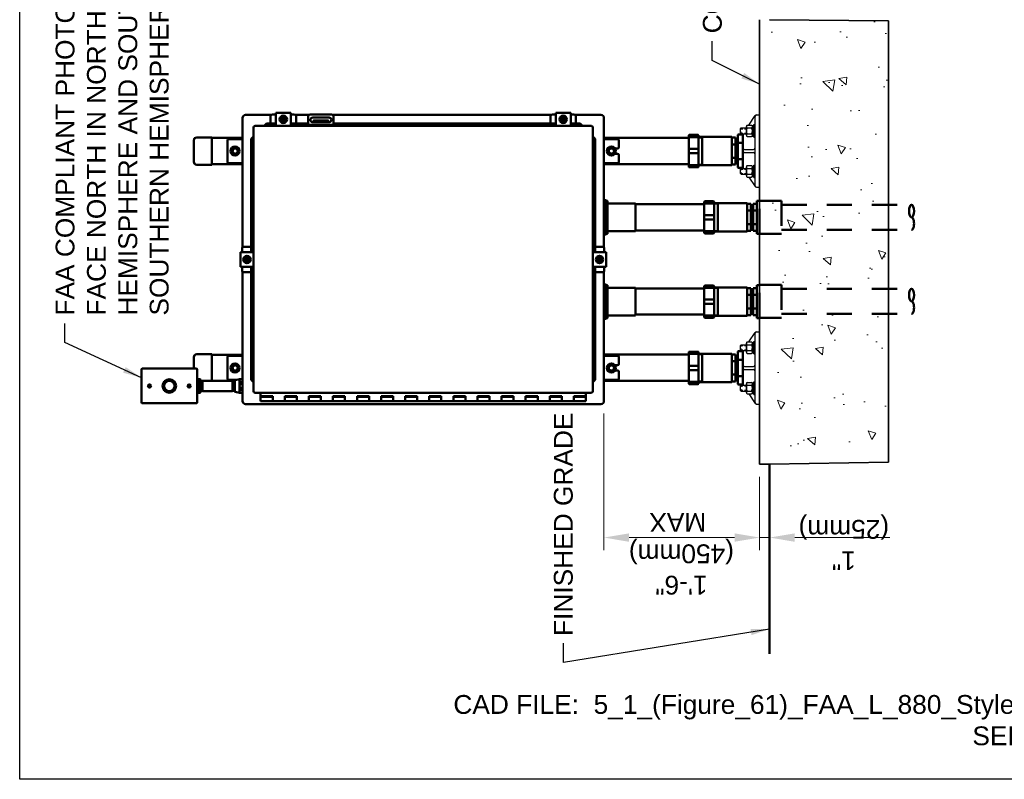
# Model space of a CAD drawing. Extents: x 0 to 21.3, y 0 to 11.
# Tile 1 of 5: x 0 to 4.9, y 0 to 3.8. Entities that reach past the tile are written whole.
import ezdxf

# ---------------------------------------------------------------- set-up
doc = ezdxf.new("R2010")
doc.units = 0
doc.header["$LTSCALE"] = 0.5
doc.header["$MEASUREMENT"] = 0
doc.header["$PDSIZE"] = 2
doc.linetypes.add('HIDDEN', pattern=[0.375, 0.25, -0.125])
doc.layers.get('0').update_dxf_attribs({"linetype": 'CONTINUOUS', "lineweight": 35})
doc.layers.get('DEFPOINTS').update_dxf_attribs({"linetype": 'CONTINUOUS', "lineweight": 35})
for name, color, linetype, lineweight in [('C-GRAD-FNSH', 4, 'CONTINUOUS', 50), ('E-COMM-EQPM', 23, 'CONTINUOUS', 50), ('E-POWR-CNDT', 83, 'CONTINUOUS', 50), ('E-POWR-PANL', 4, 'CONTINUOUS', 50), ('G-ANNO-PATT', 8, 'CONTINUOUS', 18), ('G-ANNO-RDME', 5, 'CONTINUOUS', 18), ('S-FSTN-ABLT', 30, 'CONTINUOUS', 25), ('S-FSTN-PL~~', 13, 'CONTINUOUS', 25), ('S-SLAB-EDGE', 41, 'CONTINUOUS', 35)]:
    doc.layers.add(name, color=color, linetype=linetype, lineweight=lineweight)
for name, color, linetype in [('G-ANNO-DIMS', 7, 'CONTINUOUS'), ('G-ANNO-TEXT', 7, 'CONTINUOUS'), ('G-ANNO-TTLB', 7, 'CONTINUOUS')]:
    doc.layers.add(name, color=color, linetype=linetype)
doc.styles.add('01-E-BLDG-1_1', font='arial.ttf', dxfattribs={"height": 0.09375})
doc.styles.add('ANNTEXT', font='simplex.shx')
doc.dimstyles.new('01-E-BLDG-1_1', dxfattribs={"dimtxt": 0.09375, "dimasz": 0.125, "dimexe": 0.0625, "dimexo": 0.0625, "dimgap": 0.0625, "dimtad": 1, "dimdec": 4, "dimzin": 3, "dimdsep": 46, "dimlunit": 4, "dimtxsty": '01-E-BLDG-1_1', "dimcen": 0.0625, "dimclrd": 1, "dimclre": 1, "dimclrt": 256, "dimazin": 0, "dimtfac": 1, "dimtdec": 4, "dimtmove": 1, "dimatfit": 3, "dimfxl": 1, "dimfrac": 2, "dimtolj": 1, "dimtzin": 3, "dimlwd": 0, "dimlwe": 0, "dimarcsym": 0})
doc.dimstyles.new('STANDARD_1_3', dxfattribs={"dimtxt": 0.125, "dimasz": 0.125, "dimexe": 0.0625, "dimexo": 0.0625, "dimgap": 0.0625, "dimtad": 1, "dimdec": 4, "dimzin": 0, "dimdsep": 46, "dimlunit": 4, "dimtxsty": 'ANNTEXT', "dimcen": 0.09, "dimclrt": 2, "dimadec": 0, "dimazin": 0, "dimtfac": 1, "dimtdec": 4, "dimtmove": 2, "dimatfit": 3, "dimfxl": 1, "dimtolj": 1, "dimtzin": 0, "dimarcsym": 0})

# ---------------------------------------------------------------- blocks, each defined once
blk = doc.blocks.new('G-DBRK')
at = {"color": 0, "linetype": 'ByBlock', "lineweight": -2}
blk.add_ellipse((0, -0.25), major_axis=(0, -0.25), ratio=0.4, dxfattribs=at)
blk.add_ellipse((0, -0.75), major_axis=(0, -0.25), ratio=0.4, start_param=0, end_param=3.141593, dxfattribs=at)
blk = doc.blocks.new('*D9')
at = {"layer": 'DEFPOINTS', "color": 0, "transparency": 16777216}
for p in [(2.9104, 1.8843), (3.6859, 1.5698), (2.9104, 1.2042)]:
    blk.add_point(p, dxfattribs=at)
at = {"layer": 'G-ANNO-DIMS', "color": 1, "lineweight": 0, "transparency": 16777216}
for p, q in [((2.9104, 1.8218), (2.9104, 1.1417)), ((3.6859, 1.5073), (3.6859, 1.1417)), ((3.5609, 1.2042), (3.0354, 1.2042))]:
    blk.add_line(p, q, dxfattribs=at)
at = {"layer": 'G-ANNO-DIMS', "color": 1, "transparency": 16777216}
for points in [[(3.0354, 1.225), (3.0354, 1.1833), (2.9104, 1.2042)], [(3.5609, 1.225), (3.5609, 1.1833), (3.6859, 1.2042)]]:
    blk.add_solid(points, dxfattribs=at)
at = {"layer": 'G-ANNO-DIMS', "transparency": 16777216, "insert": (3.2964, 1.1234), "char_height": 0.09375, "attachment_point": 5, "rotation": 180, "style": '01-E-BLDG-1_1'}
blk.add_mtext('\\A1;1\'-6"\\P(450mm)\\P MAX', dxfattribs=at)
blk = doc.blocks.new('*D10')
at = {"layer": 'DEFPOINTS', "color": 0, "transparency": 16777216}
for p in [(3.6859, 1.5698), (3.7357, 1.5698), (3.7357, 1.2042)]:
    blk.add_point(p, dxfattribs=at)
at = {"layer": 'G-ANNO-DIMS', "color": 1, "lineweight": 0, "transparency": 16777216}
for p, q in [((3.6859, 1.5073), (3.6859, 1.1417)), ((3.7357, 1.5073), (3.7357, 1.1417)), ((3.5609, 1.2042), (3.4359, 1.2042)), ((3.6859, 1.2042), (3.7357, 1.2042)), ((3.8607, 1.2042), (3.9857, 1.2042))]:
    blk.add_line(p, q, dxfattribs=at)
at = {"layer": 'G-ANNO-DIMS', "color": 1, "transparency": 16777216}
for points in [[(3.5609, 1.225), (3.5609, 1.1833), (3.6859, 1.2042)], [(3.8607, 1.225), (3.8607, 1.1833), (3.7357, 1.2042)]]:
    blk.add_solid(points, dxfattribs=at)
at = {"layer": 'G-ANNO-DIMS', "transparency": 16777216, "insert": (4.1056, 1.1811), "char_height": 0.09375, "attachment_point": 5, "rotation": 180, "style": '01-E-BLDG-1_1'}
blk.add_mtext('\\A1;1"\\P(25mm)', dxfattribs=at)

msp = doc.modelspace()

# ---------------------------------------------------------------- hatches: boundary and pattern name
at = {"layer": 'G-ANNO-PATT', "linetype": 'Continuous'}
h = msp.add_hatch(dxfattribs=at)
h.set_pattern_fill('AR-CONC', color=256, scale=0.0625, angle=90, style=0)
h.set_pattern_definition([(140, (8.621, -8.5), (0.03922, 0.448288), [0.046875, -0.515625]), (85, (8.621, -8.5), (-0.47012, -0.08672), [0.0375, -0.4125]), (190.4514, (8.62426, -8.46264), (-0.4309, 0.361568), [0.039838, -0.438214]), (136.184, (8.496, -8.5), (0.10345, 0.667026), [0.070312, -0.773437]), (186.6356, (8.5046, -8.4444), (-0.608824, 0.584164), [0.059756, -0.65732]), (81.184, (8.496, -8.5), (-0.608824, 0.584164), [0.05625, -0.61875]), (111, (8.52725, -8.4375), (0.251637, 0.373067), [0.046875, -0.515625]), (56, (8.52725, -8.4375), (-0.453219, 0.152072), [0.0375, -0.4125]), (161.4514, (8.5482, -8.4064), (-0.201582, 0.525139), [0.039838, -0.438214]), (127.5, (8.621, -8.5), (-0.2080587, 0.0076), [0, -0.4075, 0, -0.41875, 0, -0.4140625]), (97.5, (8.621, -8.5), (-0.2465073, 0.1644185), [0, -0.23875, 0, -0.398125, 0, -0.1578125]), (57.5, (8.621, -8.63938), (0.0140968, 0.333639), [0, -0.15625, 0, -0.4875, 0, -0.646875]), (47.5, (8.621, -8.70188), (-0.0625656, 0.3644914), [0, -0.203125, 0, -0.32375, 0, -0.459375])])
h.paths.add_polyline_path([(3.74095, 1.57481), (3.74048, 3.7786), (4.32622, 3.77641), (4.32769, 1.58005)])

# ---------------------------------------------------------------- linework, layer by layer
at = {"layer": 'C-GRAD-FNSH'}
msp.add_line((3.73571, 1.56978), (3.73571, 0.62543), dxfattribs=at)
at = {"layer": 'E-COMM-EQPM'}
for p, q in [((0.60676, 2.04215), (0.60676, 1.87655)), ((0.61036, 2.04575), (0.88036, 2.04575)), ((0.88396, 2.04215), (0.88396, 1.87655)), ((0.65097, 1.95305), (0.64006, 1.96394)), ((0.65266, 1.95475), (0.64175, 1.96564)), ((0.84897, 1.95305), (0.83806, 1.96394)), ((0.85066, 1.95475), (0.83975, 1.96564)), ((0.61036, 1.87295), (0.88036, 1.87295))]:
    msp.add_line(p, q, dxfattribs=at)
for centre, radius in [((0.64636, 1.95935), 0.0078), ((0.74536, 1.95935), 0.0336), ((0.74536, 1.95935), 0.0264), ((0.84436, 1.95935), 0.0078)]:
    msp.add_circle(centre, radius, dxfattribs=at)
for centre, start, end in [((0.61036, 2.04215), 90, 180), ((0.88036, 2.04215), 0, 90), ((0.61036, 1.87655), 180, 270), ((0.88036, 1.87655), 270, 0)]:
    msp.add_arc(centre, 0.0036, start, end, dxfattribs=at)
at = {"layer": 'E-POWR-CNDT'}
for p, q in [((2.91402, 2.88695), (2.91042, 2.88695)), ((2.92122, 2.71895), (2.92122, 2.87975)), ((2.92602, 2.88215), (2.92362, 2.88215)), ((2.92842, 2.71895), (2.92842, 2.87975)), ((3.06762, 2.86775), (2.92842, 2.86775)), ((3.06762, 2.73095), (3.06762, 2.86775)), ((3.40994, 2.86415), (3.06762, 2.86415)), ((3.40994, 2.72255), (3.40994, 2.87615)), ((3.40994, 2.86895), (3.45914, 2.86895)), ((3.41354, 2.87975), (3.45554, 2.87975)), ((3.45914, 2.72255), (3.45914, 2.87615)), ((3.45914, 2.87015), (3.62474, 2.87015)), ((3.46371, 2.86775), (3.47714, 2.86775)), ((3.47714, 2.72855), (3.47714, 2.87015)), ((3.62474, 2.72855), (3.62474, 2.87015)), ((3.62474, 2.86655), (3.64274, 2.86655)), ((3.64274, 2.73215), (3.64274, 2.86655)), ((3.65354, 2.86655), (3.67154, 2.86655)), ((3.65354, 2.73215), (3.65354, 2.86655)), ((3.67154, 2.88215), (3.68594, 2.88215)), ((3.67154, 2.88215), (3.67154, 2.71655)), ((3.67154, 2.73215), (3.67154, 2.86655)), ((3.40994, 2.81015), (3.45914, 2.81015)), ((3.62474, 2.83295), (3.64274, 2.83295)), ((3.65354, 2.83295), (3.67154, 2.83295)), ((3.40994, 2.78855), (3.45914, 2.78855)), ((3.62474, 2.76575), (3.64274, 2.76575)), ((3.65354, 2.76575), (3.67154, 2.76575)), ((2.91402, 2.71175), (2.91042, 2.71175)), ((2.92602, 2.71655), (2.92362, 2.71655)), ((3.06762, 2.73095), (2.92842, 2.73095)), ((3.40994, 2.73455), (3.06762, 2.73455)), ((3.40994, 2.72975), (3.45914, 2.72975)), ((3.41354, 2.71895), (3.45554, 2.71895)), ((3.45914, 2.72855), (3.62474, 2.72855)), ((3.46371, 2.73095), (3.47714, 2.73095)), ((3.62474, 2.73215), (3.64274, 2.73215)), ((3.65354, 2.73215), (3.67154, 2.73215)), ((3.67154, 2.71655), (3.68594, 2.71655)), ((2.91402, 2.46695), (2.91042, 2.46695)), ((2.92122, 2.29895), (2.92122, 2.45975)), ((2.92602, 2.46215), (2.92362, 2.46215)), ((2.92842, 2.29895), (2.92842, 2.45975)), ((3.40994, 2.30255), (3.40994, 2.45615)), ((3.41354, 2.45975), (3.45554, 2.45975)), ((3.45914, 2.30255), (3.45914, 2.45615)), ((3.67154, 2.46215), (3.67154, 2.29655)), ((3.67154, 2.46215), (3.68594, 2.46215)), ((3.06762, 2.44775), (2.92842, 2.44775)), ((3.06762, 2.31095), (3.06762, 2.44775)), ((3.40994, 2.44415), (3.06762, 2.44415)), ((3.40994, 2.44895), (3.45914, 2.44895)), ((3.45914, 2.45015), (3.62474, 2.45015)), ((3.46371, 2.44775), (3.47714, 2.44775)), ((3.47714, 2.30855), (3.47714, 2.45015)), ((3.62474, 2.30855), (3.62474, 2.45015)), ((3.62474, 2.44655), (3.64274, 2.44655)), ((3.62474, 2.41295), (3.64274, 2.41295)), ((3.64274, 2.31215), (3.64274, 2.44655)), ((3.65354, 2.31215), (3.65354, 2.44655)), ((3.65354, 2.44655), (3.67154, 2.44655)), ((3.65354, 2.41295), (3.67154, 2.41295)), ((3.67154, 2.31215), (3.67154, 2.44655)), ((3.40994, 2.39015), (3.45914, 2.39015)), ((3.40994, 2.36855), (3.45914, 2.36855)), ((3.06762, 2.31095), (2.92842, 2.31095)), ((3.40994, 2.31455), (3.06762, 2.31455)), ((3.40994, 2.30975), (3.45914, 2.30975)), ((3.45914, 2.30855), (3.62474, 2.30855)), ((3.46371, 2.31095), (3.47714, 2.31095)), ((3.62474, 2.34575), (3.64274, 2.34575)), ((3.62474, 2.31215), (3.64274, 2.31215)), ((3.65354, 2.34575), (3.67154, 2.34575)), ((3.65354, 2.31215), (3.67154, 2.31215)), ((2.91402, 2.29175), (2.91042, 2.29175)), ((2.92602, 2.29655), (2.92362, 2.29655)), ((3.41354, 2.29895), (3.45554, 2.29895)), ((3.67154, 2.29655), (3.68594, 2.29655)), ((0.88396, 1.99475), (0.88816, 1.99475)), ((0.88816, 1.92395), (0.88816, 1.99475)), ((0.88816, 1.99295), (0.89836, 1.99295)), ((0.88816, 1.98935), (0.90016, 1.98935)), ((0.88816, 1.96835), (0.89056, 1.97975)), ((0.88816, 1.96835), (0.90016, 1.96835)), ((0.89056, 1.97975), (0.89056, 1.98935)), ((0.89056, 1.98335), (0.90016, 1.98335)), ((0.89056, 1.94675), (0.89056, 1.96835)), ((0.90016, 1.92755), (0.90016, 1.99115)), ((0.90016, 1.98413), (0.91059, 1.98455)), ((0.90196, 1.9806), (0.91059, 1.98094)), ((0.91059, 1.98455), (1.06059, 1.98455)), ((0.91059, 1.98455), (0.91059, 1.93415)), ((1.07205, 1.98409), (1.06059, 1.98455)), ((1.06059, 1.98455), (1.06059, 1.93415)), ((1.07025, 1.98056), (1.06059, 1.98094)), ((1.07205, 1.93244), (1.07205, 1.98625)), ((1.07346, 1.98801), (1.09542, 1.99295)), ((1.09542, 1.92575), (1.09542, 1.99295)), ((1.09542, 1.99295), (1.11042, 1.99295)), ((1.09902, 1.97075), (1.09902, 1.97795)), ((1.09902, 1.97795), (1.10682, 1.97795)), ((1.09902, 1.97075), (1.10682, 1.97075)), ((1.10682, 1.97075), (1.10682, 1.97795)), ((0.88396, 1.92395), (0.88816, 1.92395)), ((0.88816, 1.93535), (0.89056, 1.94675)), ((0.88816, 1.93535), (0.90016, 1.93535)), ((0.88816, 1.92935), (0.90016, 1.92935)), ((0.88816, 1.92575), (0.89836, 1.92575)), ((0.89056, 1.95035), (0.90016, 1.95035)), ((0.89056, 1.92935), (0.89056, 1.93535)), ((0.90016, 1.93456), (0.91059, 1.93415)), ((0.90196, 1.9381), (0.91059, 1.93775)), ((0.91059, 1.93415), (1.06059, 1.93415)), ((1.07025, 1.93814), (1.06059, 1.93775)), ((1.07205, 1.93461), (1.06059, 1.93415)), ((1.07346, 1.93069), (1.09542, 1.92575)), ((1.09542, 1.92575), (1.11042, 1.92575)), ((1.09902, 1.94075), (1.09902, 1.94795)), ((1.09902, 1.94795), (1.10682, 1.94795)), ((1.09902, 1.94075), (1.10682, 1.94075)), ((1.10682, 1.94075), (1.10682, 1.94795))]:
    msp.add_line(p, q, dxfattribs=at)
at = {"layer": 'E-POWR-CNDT', "linetype": 'HIDDEN'}
for p, q in [((3.79546, 2.86165), (4.44278, 2.86165)), ((3.79546, 2.73665), (4.44278, 2.73665)), ((3.79546, 2.44326), (4.44278, 2.44326)), ((3.79546, 2.31826), (4.44278, 2.31826))]:
    msp.add_line(p, q, dxfattribs=at)
for points in [[(3.68492, 2.71696), (3.68492, 2.88133), (3.79546, 2.88133), (3.79546, 2.71696)], [(3.68492, 2.29857), (3.68492, 2.46294), (3.79546, 2.46294), (3.79546, 2.29857)]]:
    msp.add_lwpolyline(points, close=True, dxfattribs=at)
at = {"layer": 'E-POWR-CNDT'}
for centre, radius, start, end in [((2.91402, 2.87975), 0.0072, 0, 90), ((2.92362, 2.87975), 0.0024, 90, 180), ((2.92602, 2.87975), 0.0024, 0, 90), ((3.41354, 2.87615), 0.0036, 90, 180), ((3.45554, 2.87615), 0.0036, 0, 90), ((3.64814, 2.86118), 0.00544, 186.73292, 353.26708), ((2.91402, 2.71895), 0.0072, 270, 0), ((2.92362, 2.71895), 0.0024, 180, 270), ((2.92602, 2.71895), 0.0024, 270, 0), ((3.41354, 2.72255), 0.0036, 180, 270), ((3.45554, 2.72255), 0.0036, 270, 0), ((3.64814, 2.73751), 0.00544, 6.73292, 173.26708), ((2.91402, 2.45975), 0.0072, 0, 90), ((2.92362, 2.45975), 0.0024, 90, 180), ((2.92602, 2.45975), 0.0024, 0, 90), ((3.41354, 2.45615), 0.0036, 90, 180), ((3.45554, 2.45615), 0.0036, 0, 90), ((3.64814, 2.44118), 0.00544, 186.73292, 353.26708), ((3.64814, 2.31751), 0.00544, 6.73292, 173.26708), ((2.91402, 2.29895), 0.0072, 270, 0), ((2.92362, 2.29895), 0.0024, 180, 270), ((2.92602, 2.29895), 0.0024, 270, 0), ((3.41354, 2.30255), 0.0036, 180, 270), ((3.45554, 2.30255), 0.0036, 270, 0), ((0.89836, 1.99115), 0.0018, 0, 90), ((1.07385, 1.98625), 0.0018, 102.67697, 180), ((1.10502, 1.98545), 0.0096, 128.65981, 231.34019), ((1.11527, 1.95935), 0.01985, 144.94886, 215.05114), ((1.10082, 1.98545), 0.0096, 308.65981, 51.34019), ((1.09057, 1.95935), 0.01985, 324.94886, 35.05114), ((0.89836, 1.92755), 0.0018, 270, 0), ((1.07385, 1.93244), 0.0018, 180, 257.32303), ((1.10502, 1.93325), 0.0096, 128.65981, 231.34019), ((1.10082, 1.93325), 0.0096, 308.65981, 51.34019)]:
    msp.add_arc(centre, radius, start, end, dxfattribs=at)
at = {"layer": 'E-POWR-PANL'}
for p, q in [((1.11042, 2.65051), (1.11042, 3.29435)), ((1.12542, 3.30935), (1.25206, 3.30935)), ((1.24962, 3.26615), (1.24962, 3.30395)), ((1.25682, 3.31115), (1.27602, 3.31115)), ((1.27602, 3.32015), (1.35042, 3.32015)), ((1.27602, 3.25475), (1.27602, 3.32015)), ((1.31322, 3.30245), (1.30002, 3.29481)), ((1.30002, 3.28001), (1.30002, 3.29481)), ((1.32246, 3.28313), (1.30305, 3.28829)), ((1.32338, 3.28661), (1.30398, 3.29177)), ((1.31322, 3.30245), (1.32642, 3.29498)), ((1.32642, 3.28013), (1.32642, 3.29498)), ((1.35042, 3.25475), (1.35042, 3.32015)), ((1.35042, 3.31115), (1.36962, 3.31115)), ((1.37438, 3.30935), (1.43926, 3.30935)), ((1.37682, 3.26615), (1.37682, 3.30395)), ((1.43682, 3.25475), (1.43682, 3.30395)), ((1.44402, 3.31115), (1.55682, 3.31115)), ((1.45962, 3.29615), (1.54122, 3.29615)), ((1.56158, 3.30935), (2.64646, 3.30935)), ((1.56402, 3.25475), (1.56402, 3.30395)), ((2.64402, 3.26615), (2.64402, 3.30395)), ((2.65122, 3.31115), (2.67042, 3.31115)), ((2.67042, 3.32015), (2.74482, 3.32015)), ((2.67042, 3.25475), (2.67042, 3.32015)), ((2.70762, 3.30245), (2.69442, 3.29481)), ((2.69442, 3.28001), (2.69442, 3.29481)), ((2.71686, 3.28313), (2.69745, 3.28829)), ((2.71778, 3.28661), (2.69838, 3.29177)), ((2.70762, 3.30245), (2.72082, 3.29498)), ((2.72082, 3.28013), (2.72082, 3.29498)), ((2.74482, 3.25475), (2.74482, 3.32015)), ((2.74482, 3.31115), (2.76402, 3.31115)), ((2.76878, 3.30935), (2.89542, 3.30935)), ((2.77122, 3.26615), (2.77122, 3.30395)), ((2.91042, 2.65051), (2.91042, 3.29435)), ((1.16502, 1.93295), (1.16502, 3.24755)), ((1.17222, 3.25475), (2.84862, 3.25475)), ((1.21782, 3.25475), (1.22927, 3.26615)), ((1.22927, 3.26615), (1.27602, 3.26615)), ((1.31322, 3.27245), (1.30002, 3.28001)), ((1.31322, 3.27245), (1.32642, 3.28013)), ((1.35042, 3.26615), (1.43682, 3.26615)), ((1.43682, 3.26015), (1.56402, 3.26015)), ((1.45962, 3.27335), (1.54122, 3.27335)), ((1.46322, 3.27875), (1.46322, 3.28055)), ((1.46502, 3.28235), (1.53582, 3.28235)), ((1.46502, 3.27695), (1.53582, 3.27695)), ((1.53762, 3.27875), (1.53762, 3.28055)), ((1.56402, 3.26615), (2.67042, 3.26615)), ((2.70762, 3.27245), (2.69442, 3.28001)), ((2.70762, 3.27245), (2.72082, 3.28013)), ((2.74482, 3.26615), (2.79146, 3.26615)), ((2.80302, 3.25475), (2.79146, 3.26615)), ((2.85582, 1.93295), (2.85582, 3.24755)), ((0.95735, 3.19715), (0.88175, 3.19715)), ((0.95735, 3.06155), (0.95735, 3.19715)), ((1.11042, 3.19475), (0.95735, 3.19475)), ((1.04262, 3.18935), (1.11042, 3.18935)), ((1.16502, 3.20195), (1.15362, 3.1907)), ((1.15362, 2.62655), (1.15362, 3.1907)), ((2.85582, 3.20195), (2.86722, 3.19038)), ((2.86722, 2.62655), (2.86722, 3.19038)), ((3.33314, 3.19535), (2.91042, 3.19535)), ((2.91042, 3.18935), (2.97822, 3.18935)), ((3.33314, 3.05255), (3.33314, 3.20615)), ((3.33314, 3.19895), (3.38234, 3.19895)), ((3.33674, 3.20975), (3.37874, 3.20975)), ((3.38234, 3.05255), (3.38234, 3.20615)), ((3.38234, 3.20015), (3.54794, 3.20015)), ((3.38691, 3.19775), (3.40034, 3.19775)), ((3.40034, 3.05855), (3.40034, 3.20015)), ((3.54794, 3.05855), (3.54794, 3.20015)), ((3.54794, 3.19655), (3.56594, 3.19655)), ((3.56594, 3.06215), (3.56594, 3.19655)), ((3.57674, 3.05015), (3.57674, 3.20855)), ((3.58034, 3.21215), (3.60314, 3.21215)), ((3.60314, 3.04655), (3.60314, 3.21215)), ((0.86735, 3.07595), (0.86735, 3.18275)), ((1.03542, 3.07655), (1.03542, 3.18215)), ((2.96584, 3.14255), (2.97822, 3.14255)), ((2.98542, 3.14975), (2.98542, 3.18215)), ((3.33314, 3.14015), (3.38234, 3.14015)), ((3.54794, 3.16295), (3.56594, 3.16295)), ((3.57674, 3.17015), (3.60314, 3.17015)), ((2.96584, 3.11615), (2.97822, 3.11615)), ((2.98542, 3.10775), (2.98542, 3.10895)), ((2.98542, 3.10895), (2.98542, 3.07655)), ((3.33314, 3.11855), (3.38234, 3.11855)), ((3.54794, 3.09575), (3.56594, 3.09575)), ((0.95735, 3.06155), (0.88175, 3.06155)), ((1.11042, 3.06395), (0.95735, 3.06395)), ((1.04262, 3.06935), (1.11042, 3.06935)), ((2.91042, 3.06935), (2.97822, 3.06935)), ((3.33314, 3.06455), (2.91042, 3.06455)), ((3.33314, 3.05975), (3.38234, 3.05975)), ((3.33674, 3.04895), (3.37874, 3.04895)), ((3.38234, 3.05855), (3.54794, 3.05855)), ((3.38691, 3.06095), (3.40034, 3.06095)), ((3.54794, 3.06215), (3.56594, 3.06215)), ((3.57674, 3.08855), (3.60314, 3.08855)), ((3.58034, 3.04655), (3.60314, 3.04655)), ((1.15362, 2.65295), (1.11582, 2.65295)), ((2.86722, 2.65295), (2.90502, 2.65295)), ((1.16502, 2.62655), (1.09962, 2.62655)), ((1.09962, 2.55215), (1.09962, 2.62655)), ((1.10862, 2.62655), (1.10862, 2.64575)), ((1.11732, 2.58935), (1.12479, 2.60255)), ((1.13964, 2.60255), (1.12479, 2.60255)), ((1.14732, 2.58935), (1.13964, 2.60255)), ((2.85582, 2.62655), (2.92122, 2.62655)), ((2.87352, 2.58935), (2.88108, 2.60255)), ((2.88108, 2.60255), (2.89588, 2.60255)), ((2.90352, 2.58935), (2.89588, 2.60255)), ((2.91222, 2.64575), (2.91222, 2.62655)), ((2.92122, 2.62655), (2.92122, 2.55215)), ((1.16502, 2.55215), (1.09962, 2.55215)), ((1.10862, 2.53295), (1.10862, 2.55215)), ((1.11732, 2.58935), (1.12496, 2.57615)), ((1.13976, 2.57615), (1.12496, 2.57615)), ((1.13316, 2.59951), (1.128, 2.58011)), ((1.13664, 2.59859), (1.13148, 2.57918)), ((1.14732, 2.58935), (1.13976, 2.57615)), ((1.15362, 1.98979), (1.15362, 2.55215)), ((2.85582, 2.55215), (2.92122, 2.55215)), ((2.86722, 1.99009), (2.86722, 2.55215)), ((2.87352, 2.58935), (2.8812, 2.57615)), ((2.8812, 2.57615), (2.89605, 2.57615)), ((2.8842, 2.58011), (2.88936, 2.59951)), ((2.88768, 2.57918), (2.89284, 2.59859)), ((2.90352, 2.58935), (2.89605, 2.57615)), ((2.91222, 2.55215), (2.91222, 2.53295)), ((1.11042, 1.88435), (1.11042, 2.52818)), ((1.15362, 2.52575), (1.11582, 2.52575)), ((2.86722, 2.52575), (2.90502, 2.52575)), ((2.91042, 1.88435), (2.91042, 2.52818)), ((0.95735, 2.11715), (0.88175, 2.11715)), ((0.95735, 1.98455), (0.95735, 2.11715)), ((1.11042, 2.11475), (0.95735, 2.11475)), ((1.04262, 2.10935), (1.11042, 2.10935)), ((3.33314, 2.11535), (2.91042, 2.11535)), ((2.91042, 2.10935), (2.97822, 2.10935)), ((3.33314, 1.97255), (3.33314, 2.12615)), ((3.33314, 2.11895), (3.38234, 2.11895)), ((3.33674, 2.12975), (3.37874, 2.12975)), ((3.38234, 1.97255), (3.38234, 2.12615)), ((3.38234, 2.12015), (3.54794, 2.12015)), ((3.38691, 2.11775), (3.40034, 2.11775)), ((3.40034, 1.97855), (3.40034, 2.12015)), ((3.54794, 1.97855), (3.54794, 2.12015)), ((3.54794, 2.11655), (3.56594, 2.11655)), ((3.56594, 1.98215), (3.56594, 2.11655)), ((3.57674, 1.97015), (3.57674, 2.12855)), ((3.58034, 2.13215), (3.60314, 2.13215)), ((3.60314, 1.96655), (3.60314, 2.13215)), ((0.86735, 2.04575), (0.86735, 2.10275)), ((1.03542, 1.99655), (1.03542, 2.10215)), ((2.96584, 2.06255), (2.97822, 2.06255)), ((2.96584, 2.06255), (2.97822, 2.06255)), ((2.98542, 2.10215), (2.98542, 2.06975)), ((2.98542, 2.06975), (2.98542, 2.07095)), ((2.98542, 2.06975), (2.98542, 2.07095)), ((3.33314, 2.06015), (3.38234, 2.06015)), ((3.54794, 2.08295), (3.56594, 2.08295)), ((3.57674, 2.09015), (3.60314, 2.09015)), ((2.96584, 2.03615), (2.97822, 2.03615)), ((2.96584, 2.03615), (2.97822, 2.03615)), ((2.98542, 1.99655), (2.98542, 2.02895)), ((2.98542, 1.99655), (2.98542, 2.02895)), ((3.33314, 2.03855), (3.38234, 2.03855)), ((3.54794, 2.01575), (3.56594, 2.01575)), ((1.04262, 1.98935), (1.07941, 1.98935)), ((1.16502, 1.97855), (1.15362, 1.98979)), ((2.85582, 1.97855), (2.86722, 1.99009)), ((2.91042, 1.98935), (2.97822, 1.98935)), ((2.91042, 1.98935), (2.97822, 1.98935)), ((3.33314, 1.98455), (2.91042, 1.98455)), ((3.33314, 1.97975), (3.38234, 1.97975)), ((3.33674, 1.96895), (3.37874, 1.96895)), ((3.38234, 1.97855), (3.54794, 1.97855)), ((3.38691, 1.98095), (3.40034, 1.98095)), ((3.54794, 1.98215), (3.56594, 1.98215)), ((3.57674, 2.00855), (3.60314, 2.00855)), ((3.58034, 1.96655), (3.60314, 1.96655)), ((1.17222, 1.92575), (2.84862, 1.92575)), ((1.20042, 1.88435), (1.20042, 1.92575)), ((2.82042, 1.88435), (2.82042, 1.92575)), ((1.12542, 1.86935), (2.89542, 1.86935)), ((1.20042, 1.90895), (1.26042, 1.90895)), ((1.20042, 1.90535), (1.26042, 1.90535)), ((1.20042, 1.88435), (2.82042, 1.88435)), ((1.26042, 1.88435), (1.26042, 1.90895)), ((1.32042, 1.88435), (1.32042, 1.90895)), ((1.32042, 1.90895), (1.38042, 1.90895)), ((1.32042, 1.90535), (1.38042, 1.90535)), ((1.38042, 1.88435), (1.38042, 1.90895)), ((1.44042, 1.88435), (1.44042, 1.90895)), ((1.44042, 1.90895), (1.50042, 1.90895)), ((1.44042, 1.90535), (1.50042, 1.90535)), ((1.50042, 1.88435), (1.50042, 1.90895)), ((1.56042, 1.90895), (1.62042, 1.90895)), ((1.56042, 1.88435), (1.56042, 1.90895)), ((1.56042, 1.90535), (1.62042, 1.90535)), ((1.62042, 1.88435), (1.62042, 1.90895)), ((1.68042, 1.90895), (1.74042, 1.90895)), ((1.68042, 1.88435), (1.68042, 1.90895)), ((1.68042, 1.90535), (1.74042, 1.90535)), ((1.74042, 1.88435), (1.74042, 1.90895)), ((1.80042, 1.90895), (1.86042, 1.90895)), ((1.80042, 1.88435), (1.80042, 1.90895)), ((1.80042, 1.90535), (1.86042, 1.90535)), ((1.86042, 1.88435), (1.86042, 1.90895)), ((1.92042, 1.90895), (1.98042, 1.90895)), ((1.92042, 1.88435), (1.92042, 1.90895)), ((1.92042, 1.90535), (1.98042, 1.90535)), ((1.98042, 1.88435), (1.98042, 1.90895)), ((2.04042, 1.90895), (2.10042, 1.90895)), ((2.04042, 1.88435), (2.04042, 1.90895)), ((2.04042, 1.90535), (2.10042, 1.90535)), ((2.10042, 1.88435), (2.10042, 1.90895)), ((2.16042, 1.90895), (2.22042, 1.90895)), ((2.16042, 1.88435), (2.16042, 1.90895)), ((2.16042, 1.90535), (2.22042, 1.90535)), ((2.22042, 1.88435), (2.22042, 1.90895)), ((2.28042, 1.90895), (2.34042, 1.90895)), ((2.28042, 1.88435), (2.28042, 1.90895)), ((2.28042, 1.90535), (2.34042, 1.90535)), ((2.34042, 1.88435), (2.34042, 1.90895)), ((2.40042, 1.90895), (2.46042, 1.90895)), ((2.40042, 1.88435), (2.40042, 1.90895)), ((2.40042, 1.90535), (2.46042, 1.90535)), ((2.46042, 1.88435), (2.46042, 1.90895)), ((2.52042, 1.88435), (2.52042, 1.90895)), ((2.52042, 1.90895), (2.58042, 1.90895)), ((2.52042, 1.90535), (2.58042, 1.90535)), ((2.58042, 1.88435), (2.58042, 1.90895)), ((2.64042, 1.90895), (2.70042, 1.90895)), ((2.64042, 1.88435), (2.64042, 1.90895)), ((2.64042, 1.90535), (2.70042, 1.90535)), ((2.70042, 1.88435), (2.70042, 1.90895)), ((2.76042, 1.90895), (2.82042, 1.90895)), ((2.76042, 1.88435), (2.76042, 1.90895)), ((2.76042, 1.90535), (2.82042, 1.90535))]:
    msp.add_line(p, q, dxfattribs=at)
for points in [[(1.06002, 3.12173), (1.07322, 3.11411), (1.08642, 3.12173), (1.08642, 3.13697), (1.07322, 3.14459), (1.06002, 3.13697)], [(2.93442, 3.12173), (2.94762, 3.11411), (2.96082, 3.12173), (2.96082, 3.13697), (2.94762, 3.14459), (2.93442, 3.13697)], [(1.06002, 2.04173), (1.07322, 2.03411), (1.08642, 2.04173), (1.08642, 2.05697), (1.07322, 2.06459), (1.06002, 2.05697)], [(2.93442, 2.04173), (2.94762, 2.03411), (2.96082, 2.04173), (2.96082, 2.05697), (2.94762, 2.06459), (2.93442, 2.05697)]]:
    msp.add_lwpolyline(points, close=True, dxfattribs=at)
for centre, radius in [((1.31322, 3.28745), 0.0186), ((1.31322, 3.28745), 0.0102), ((2.70762, 3.28745), 0.0186), ((2.70762, 3.28745), 0.0102), ((1.07322, 3.12935), 0.0225), ((1.07322, 3.12935), 0.0132), ((2.94762, 3.12935), 0.0225), ((2.94762, 3.12935), 0.0132), ((1.13232, 2.58935), 0.0186), ((2.88852, 2.58935), 0.0186), ((1.13232, 2.58935), 0.0102), ((2.88852, 2.58935), 0.0102), ((1.07322, 2.04935), 0.0225), ((1.07322, 2.04935), 0.0132), ((1.07322, 2.04935), 0.0132), ((2.94762, 2.04935), 0.0225), ((2.94762, 2.04935), 0.0132)]:
    msp.add_circle(centre, radius, dxfattribs=at)
for centre, radius, start, end in [((1.12542, 3.29435), 0.015, 90, 180), ((1.25682, 3.30395), 0.0072, 90, 180), ((1.36962, 3.30395), 0.0072, 0, 90), ((1.44402, 3.30395), 0.0072, 90, 180), ((1.45962, 3.28475), 0.0114, 90, 270), ((1.54122, 3.28475), 0.0114, 270, 90), ((1.55682, 3.30395), 0.0072, 0, 90), ((2.65122, 3.30395), 0.0072, 90, 180), ((2.76402, 3.30395), 0.0072, 0, 90), ((2.89542, 3.29435), 0.015, 0, 90), ((1.17222, 3.24755), 0.0072, 90, 180), ((1.46502, 3.28055), 0.0018, 90, 180), ((1.46502, 3.27875), 0.0018, 180, 270), ((1.53582, 3.28055), 0.0018, 0, 90), ((1.53582, 3.27875), 0.0018, 270, 0), ((2.84862, 3.24755), 0.0072, 0, 90), ((0.88175, 3.18275), 0.0144, 90, 180), ((1.04262, 3.18215), 0.0072, 90, 180), ((2.97822, 3.18215), 0.0072, 0, 90), ((3.33674, 3.20615), 0.0036, 90, 180), ((3.37874, 3.20615), 0.0036, 0, 90), ((3.57134, 3.19118), 0.00544, 186.73292, 353.26708), ((3.58034, 3.20855), 0.0036, 90, 180), ((2.97822, 3.14975), 0.0072, 270, 0), ((2.97822, 3.10895), 0.0072, 0, 90), ((0.88175, 3.07595), 0.0144, 180, 270), ((1.04262, 3.07655), 0.0072, 180, 270), ((2.97822, 3.07655), 0.0072, 270, 0), ((3.33674, 3.05255), 0.0036, 180, 270), ((3.37874, 3.05255), 0.0036, 270, 0), ((3.57134, 3.06751), 0.00544, 6.73292, 173.26708), ((3.58034, 3.05015), 0.0036, 180, 270), ((1.11582, 2.64575), 0.0072, 90, 180), ((2.90502, 2.64575), 0.0072, 0, 90), ((1.11582, 2.53295), 0.0072, 180, 270), ((2.90502, 2.53295), 0.0072, 270, 0), ((0.88175, 2.10275), 0.0144, 90, 180), ((1.04262, 2.10215), 0.0072, 90, 180), ((2.97822, 2.10215), 0.0072, 0, 90), ((3.33674, 2.12615), 0.0036, 90, 180), ((3.37874, 2.12615), 0.0036, 0, 90), ((3.57134, 2.11118), 0.00544, 186.73292, 353.26708), ((3.58034, 2.12855), 0.0036, 90, 180), ((2.97822, 2.06975), 0.0072, 270, 0), ((2.97822, 2.06975), 0.0072, 270, 0), ((2.97822, 2.02895), 0.0072, 0, 90), ((2.97822, 2.02895), 0.0072, 0, 90), ((1.04262, 1.99655), 0.0072, 180, 270), ((2.97822, 1.99655), 0.0072, 270, 0), ((2.97822, 1.99655), 0.0072, 270, 0), ((3.33674, 1.97255), 0.0036, 180, 270), ((3.37874, 1.97255), 0.0036, 270, 0), ((3.57134, 1.98751), 0.00544, 6.73292, 173.26708), ((3.58034, 1.97015), 0.0036, 180, 270), ((1.17222, 1.93295), 0.0072, 180, 270), ((2.84862, 1.93295), 0.0072, 270, 0), ((1.12542, 1.88435), 0.015, 180, 270), ((2.89542, 1.88435), 0.015, 270, 0)]:
    msp.add_arc(centre, radius, start, end, dxfattribs=at)
at = {"layer": 'G-ANNO-DIMS', "color": 1, "lineweight": 0}
msp.add_line((3.98571, 1.20417), (4.33515, 1.20417), dxfattribs=at)
at = {"layer": 'G-ANNO-TTLB'}
msp.add_lwpolyline([(0, 11), (8.5, 11), (8.5, 0), (0, 0)], close=True, dxfattribs=at)
at = {"layer": 'S-FSTN-ABLT'}
for p, q in [((3.58994, 3.24095), (3.59354, 3.24455)), ((3.58994, 3.21935), (3.58994, 3.24095)), ((3.58994, 3.24095), (3.60241, 3.24095)), ((3.59354, 3.23611), (3.59354, 3.24455)), ((3.59354, 3.24455), (3.61994, 3.24455)), ((3.61074, 3.24095), (3.61994, 3.24095)), ((3.61994, 3.20855), (3.61994, 3.25175)), ((3.62354, 3.25895), (3.64634, 3.25895)), ((3.62354, 3.24455), (3.64634, 3.24455)), ((3.64994, 3.20375), (3.64994, 3.25655)), ((3.64994, 3.25655), (3.65714, 3.25655)), ((3.65714, 3.19895), (3.65714, 3.26135)), ((3.65714, 3.26135), (3.66314, 3.26135)), ((3.59354, 3.21575), (3.58994, 3.21935)), ((3.58994, 3.21935), (3.60212, 3.21935)), ((3.59354, 3.21575), (3.59354, 3.22557)), ((3.59354, 3.21575), (3.61994, 3.21575)), ((3.61074, 3.21935), (3.61994, 3.21935)), ((3.62354, 3.21575), (3.64634, 3.21575)), ((3.62354, 3.20135), (3.64634, 3.20135)), ((3.62954, 3.21575), (3.64634, 3.21575)), ((3.64994, 3.20375), (3.65714, 3.20375)), ((3.65038, 3.2339), (3.65714, 3.22994)), ((3.65038, 3.22974), (3.65714, 3.22578)), ((3.65714, 3.19895), (3.66314, 3.19895)), ((3.58994, 3.03935), (3.59354, 3.04295)), ((3.59354, 3.04295), (3.61994, 3.04295)), ((3.59354, 3.03451), (3.59354, 3.04295)), ((3.61994, 3.00695), (3.61994, 3.05015)), ((3.62354, 3.05735), (3.64634, 3.05735)), ((3.62354, 3.04295), (3.64634, 3.04295)), ((3.64994, 3.00215), (3.64994, 3.05495)), ((3.64994, 3.05495), (3.65714, 3.05495)), ((3.65714, 3.05975), (3.66314, 3.05975)), ((3.65714, 2.99735), (3.65714, 3.05975)), ((3.58994, 3.01775), (3.58994, 3.03935)), ((3.58994, 3.03935), (3.60241, 3.03935)), ((3.58994, 3.01775), (3.60212, 3.01775)), ((3.59354, 3.01415), (3.58994, 3.01775)), ((3.59354, 3.01415), (3.59354, 3.02397)), ((3.59354, 3.01415), (3.61994, 3.01415)), ((3.61074, 3.03935), (3.61994, 3.03935)), ((3.61074, 3.01775), (3.61994, 3.01775)), ((3.62354, 3.01415), (3.64634, 3.01415)), ((3.62354, 2.99975), (3.64634, 2.99975)), ((3.62954, 3.01415), (3.64634, 3.01415)), ((3.64994, 3.00215), (3.65714, 3.00215)), ((3.65038, 3.0323), (3.65714, 3.02834)), ((3.65038, 3.02814), (3.65714, 3.02418)), ((3.65714, 2.99735), (3.66314, 2.99735)), ((3.58994, 2.16095), (3.59354, 2.16455)), ((3.58994, 2.13935), (3.58994, 2.16095)), ((3.58994, 2.16095), (3.60241, 2.16095)), ((3.59354, 2.15611), (3.59354, 2.16455)), ((3.59354, 2.16455), (3.61994, 2.16455)), ((3.61074, 2.16095), (3.61994, 2.16095)), ((3.61994, 2.12855), (3.61994, 2.17175)), ((3.62354, 2.17895), (3.64634, 2.17895)), ((3.62354, 2.16455), (3.64634, 2.16455)), ((3.64994, 2.12375), (3.64994, 2.17655)), ((3.64994, 2.17655), (3.65714, 2.17655)), ((3.65714, 2.11895), (3.65714, 2.18135)), ((3.65714, 2.18135), (3.66314, 2.18135)), ((3.58994, 2.13935), (3.60212, 2.13935)), ((3.59354, 2.13575), (3.58994, 2.13935)), ((3.59354, 2.13575), (3.59354, 2.14557)), ((3.59354, 2.13575), (3.61994, 2.13575)), ((3.61074, 2.13935), (3.61994, 2.13935)), ((3.62354, 2.13575), (3.64634, 2.13575)), ((3.62354, 2.12135), (3.64634, 2.12135)), ((3.62954, 2.13575), (3.64634, 2.13575)), ((3.64994, 2.12375), (3.65714, 2.12375)), ((3.65038, 2.1539), (3.65714, 2.14994)), ((3.65038, 2.14974), (3.65714, 2.14578)), ((3.65714, 2.11895), (3.66314, 2.11895)), ((3.58994, 1.95935), (3.59354, 1.96295)), ((3.59354, 1.95451), (3.59354, 1.96295)), ((3.59354, 1.96295), (3.61994, 1.96295)), ((3.61994, 1.92695), (3.61994, 1.97015)), ((3.62354, 1.97735), (3.64634, 1.97735)), ((3.62354, 1.96295), (3.64634, 1.96295)), ((3.64994, 1.97495), (3.65714, 1.97495)), ((3.64994, 1.92215), (3.64994, 1.97495)), ((3.65714, 1.91735), (3.65714, 1.97975)), ((3.65714, 1.97975), (3.66314, 1.97975)), ((3.58994, 1.95935), (3.60241, 1.95935)), ((3.58994, 1.93775), (3.58994, 1.95935)), ((3.59354, 1.93415), (3.58994, 1.93775)), ((3.58994, 1.93775), (3.60212, 1.93775)), ((3.59354, 1.93415), (3.59354, 1.94397)), ((3.59354, 1.93415), (3.61994, 1.93415)), ((3.61074, 1.95935), (3.61994, 1.95935)), ((3.61074, 1.93775), (3.61994, 1.93775)), ((3.62354, 1.93415), (3.64634, 1.93415)), ((3.62354, 1.91975), (3.64634, 1.91975)), ((3.62954, 1.93415), (3.64634, 1.93415)), ((3.64994, 1.92215), (3.65714, 1.92215)), ((3.65038, 1.9523), (3.65714, 1.94834)), ((3.65038, 1.94814), (3.65714, 1.94418)), ((3.65714, 1.91735), (3.66314, 1.91735))]:
    msp.add_line(p, q, dxfattribs=at)
for centre, radius, start, end in [((3.62894, 3.25175), 0.009, 126.8699, 233.1301), ((3.65054, 3.23015), 0.0306, 151.92751, 208.07249), ((3.64094, 3.25175), 0.009, 306.8699, 53.1301), ((3.61934, 3.23015), 0.0306, 331.92751, 28.07249), ((3.62894, 3.20855), 0.009, 126.8699, 233.1301), ((3.64094, 3.20855), 0.009, 306.8699, 53.1301), ((3.62894, 3.05015), 0.009, 126.8699, 233.1301), ((3.65054, 3.02855), 0.0306, 151.92751, 208.07249), ((3.64094, 3.05015), 0.009, 306.8699, 53.1301), ((3.61934, 3.02855), 0.0306, 331.92751, 28.07249), ((3.62894, 3.00695), 0.009, 126.8699, 233.1301), ((3.64094, 3.00695), 0.009, 306.8699, 53.1301), ((3.62894, 2.17175), 0.009, 126.8699, 233.1301), ((3.65054, 2.15015), 0.0306, 151.92751, 208.07249), ((3.64094, 2.17175), 0.009, 306.8699, 53.1301), ((3.61934, 2.15015), 0.0306, 331.92751, 28.07249), ((3.62894, 2.12855), 0.009, 126.8699, 233.1301), ((3.64094, 2.12855), 0.009, 306.8699, 53.1301), ((3.62894, 1.97015), 0.009, 126.8699, 233.1301), ((3.65054, 1.94855), 0.0306, 151.92751, 208.07249), ((3.64094, 1.97015), 0.009, 306.8699, 53.1301), ((3.61934, 1.94855), 0.0306, 331.92751, 28.07249), ((3.62894, 1.92695), 0.009, 126.8699, 233.1301), ((3.64094, 1.92695), 0.009, 306.8699, 53.1301)]:
    msp.add_arc(centre, radius, start, end, dxfattribs=at)
at = {"layer": 'S-FSTN-PL~~'}
for p, q in [((3.63239, 3.25895), (3.66438, 3.30618)), ((3.66314, 2.95655), (3.66314, 3.30215)), ((3.67034, 3.30935), (3.68594, 3.30935)), ((3.60314, 3.14375), (3.60314, 3.21354)), ((3.60314, 3.04516), (3.60314, 3.11495)), ((3.61034, 3.13655), (3.65594, 3.13655)), ((3.61034, 3.12215), (3.65594, 3.12215)), ((3.63239, 2.99975), (3.66438, 2.95251)), ((3.67034, 2.94935), (3.68594, 2.94935)), ((3.63239, 2.17895), (3.66438, 2.22618)), ((3.66314, 1.87655), (3.66314, 2.22215)), ((3.67034, 2.22935), (3.68594, 2.22935)), ((3.60314, 2.06375), (3.60314, 2.13354)), ((3.60314, 1.96516), (3.60314, 2.03495)), ((3.61034, 2.05655), (3.65594, 2.05655)), ((3.61034, 2.04215), (3.65594, 2.04215)), ((3.63239, 1.91975), (3.66438, 1.87251)), ((3.67034, 1.86935), (3.68594, 1.86935))]:
    msp.add_line(p, q, dxfattribs=at)
for centre, start, end in [((3.67034, 3.30215), 90, 180), ((3.61034, 3.21354), 162.13848, 180), ((3.61034, 3.14375), 180, 270), ((3.65594, 3.14375), 270, 0), ((3.61034, 3.11495), 90, 180), ((3.65594, 3.11495), 0, 90), ((3.61034, 3.04516), 180, 197.86152), ((3.67034, 2.95655), 180, 270), ((3.67034, 2.22215), 90, 180), ((3.61034, 2.13354), 162.13848, 180), ((3.61034, 2.06375), 180, 270), ((3.65594, 2.06375), 270, 0), ((3.61034, 2.03495), 90, 180), ((3.65594, 2.03495), 0, 90), ((3.61034, 1.96516), 180, 197.86152), ((3.67034, 1.87655), 180, 270)]:
    msp.add_arc(centre, 0.0072, start, end, dxfattribs=at)
at = {"layer": 'S-SLAB-EDGE'}
for p, q in [((3.68594, 1.56978), (3.68594, 3.78389)), ((3.73571, 3.78389), (4.32874, 3.77883)), ((4.32874, 3.77883), (4.32874, 1.57917)), ((3.68594, 1.56978), (3.73571, 1.56978)), ((4.32874, 1.57917), (3.73571, 1.56978))]:
    msp.add_line(p, q, dxfattribs=at)

# ---------------------------------------------------------------- block references
at = {"layer": 'E-POWR-CNDT', "xscale": 0.125, "yscale": 0.125, "zscale": 0.125}
for p in [(4.44278, 2.86165), (4.44278, 2.44326)]:
    msp.add_blockref('G-DBRK', p, dxfattribs=at)

# ---------------------------------------------------------------- texts
at = {"layer": 'G-ANNO-RDME', "insert": (8.36242, 0.14145), "char_height": 0.09375, "width": 6.6459656, "attachment_point": 9, "style": '01-E-BLDG-1_1'}
msp.add_mtext('CAD FILE:  5_1_(Figure_61)_FAA_L_880_Style_A_Papi_(Constant_Voltage)_PCU_Mounting_Details.dwg\\PSEE NOTES TO DESIGNER FILE:  5_1 (Figure 61)-NTD.PDF', dxfattribs=at)
at = {"layer": 'G-ANNO-TEXT', "char_height": 0.09375, "attachment_point": 1, "rotation": 90, "style": '01-E-BLDG-1_1'}
for s, insert, width in [('FAA COMPLIANT PHOTOCELL (PC1)\\PFACE NORTH IN NORTHERN HEMISPHERE AND SOUTH IN SOUTHERN HEMISPHERE', (0.17904, 2.31008), 2.5285608), ('CONC PAD', (3.40364, 3.71571), 1.043941), ('FINISHED GRADE', (2.66126, 0.71377), 1.1125706)]:
    msp.add_mtext(s, dxfattribs=dict(at, insert=insert, width=width))

# ---------------------------------------------------------------- dimensions: what is measured, and where the dimension line sits
at = {"layer": 'G-ANNO-DIMS'}
for base, p2, text, picture, middle in [((2.91042, 1.20417), (2.91042, 1.88435), '1\'-6"\\P(450mm)\\X MAX', '*D9', (3.29639, 1.12335)), ((3.73571, 1.20417), (3.73571, 1.56978), '1"\\X(25mm)', '*D10', (4.10565, 1.18107))]:
    dim = msp.add_linear_dim(base=base, p1=(3.68594, 1.56978), p2=p2, angle=180, text=text, dimstyle='01-E-BLDG-1_1', dxfattribs=at)
    dim.commit()
    dim.dimension.update_dxf_attribs({"geometry": picture, "text_midpoint": middle, "dimtype": 160})

# ---------------------------------------------------------------- leaders
at = {"layer": 'G-ANNO-TEXT'}
for points in [[(3.68594, 3.46291), (3.4497, 3.58105), (3.4497, 3.67657)], [(0.60676, 2.00035), (0.2251, 2.17541), (0.2251, 2.27093)], [(3.73571, 0.74832), (2.70972, 0.58157), (2.70972, 0.6774)]]:
    msp.add_leader(points, dimstyle='STANDARD_1_3', override={"dimasz": 0.09375, "dimclrd": 1}, dxfattribs=at)

doc.saveas('drawing.dxf')
